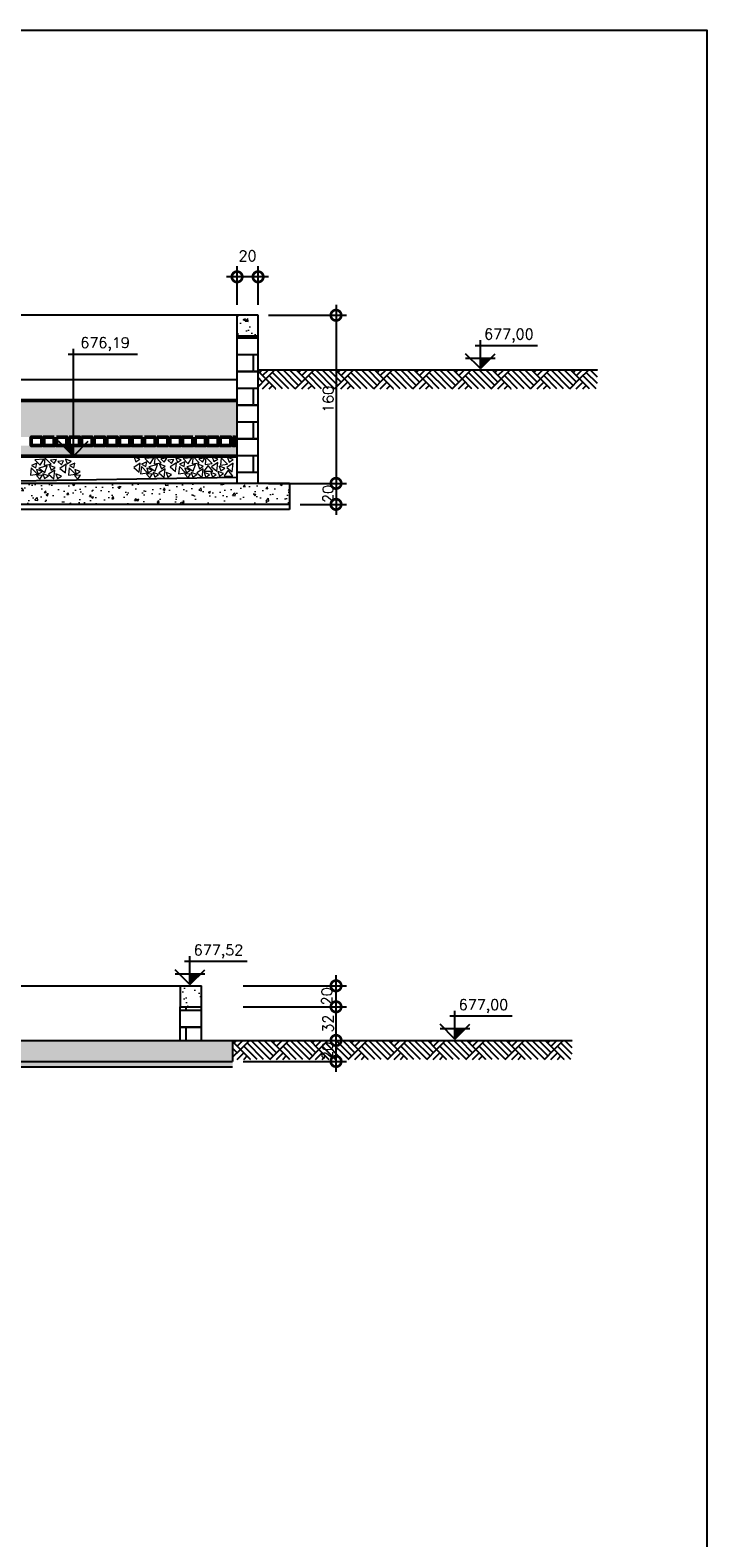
# Model space of a CAD drawing. Header units: millimetres. Extents: x 6229 to 11806, y 4271 to 11505.
# Tile 14 of 25: x 10331 to 10975, y 5706 to 7141. Entities that reach past the tile are written whole.
import ezdxf

# ---------------------------------------------------------------- set-up
doc = ezdxf.new("R2010")
doc.units = ezdxf.units.MM
doc.header["$LTSCALE"] = 8
doc.header["$MEASUREMENT"] = 0
doc.layers.get('Defpoints').update_dxf_attribs({"color": 200})
for name, color, linetype in [('-AREIA', 2, 'Continuous'), ('-HACHURA', 7, 'Continuous'), ('-LODO', 254, 'Continuous'), ('CARIMBO', 7, 'Continuous'), ('COTAS', 16, 'Continuous'), ('DIM', 7, 'Continuous'), ('ELEVAÇÃO', 2, 'Continuous'), ('ESTRUTURA', 6, 'Continuous'), ('NA', 130, 'Continuous'), ('TERRENO', 1, 'Continuous'), ('TEXTO', 2, 'Continuous')]:
    doc.layers.add(name, color=color, linetype=linetype)
for name, color, linetype, lineweight in [('-TIJOLO', 9, 'Continuous', 9), ('CONCRETO', 3, 'Continuous', 9), ('PAREDE4', 3, 'Continuous', 50)]:
    doc.layers.add(name, color=color, linetype=linetype, lineweight=lineweight)
doc.styles.add('ROMANS', font='ROMANS.shx')
doc.dimstyles.new('DIM50', dxfattribs={"dimscale": 0, "dimtxt": 10, "dimasz": 20, "dimexe": 10, "dimexo": 10, "dimgap": 2.5, "dimtad": 1, "dimdec": 0, "dimtxsty": 'ROMANS', "dimblk": 'ARCHTICK', "dimblk1": 'DOTSMALL', "dimblk2": 'DOTSMALL', "dimsah": 1, "dimcen": 2.5, "dimdle": 10, "dimclrd": 7, "dimclre": 7, "dimclrt": 2, "dimazin": 0, "dimtfac": 1, "dimtdec": 0, "dimtmove": 2, "dimatfit": 3, "dimldrblk": 'ARCHTICK', "dimfxl": 0, "dimarcsym": 0})
pattern_1 = [(50, (631.413, -1240.964), (21.517805, -1.882564), [2.25, -24.75]), (355, (631.413, -1240.964), (-4.16254, 22.565764), [1.8, -19.8]), (100.4514, (633.206, -1241.121), (17.35528, 20.683186), [1.912206, -21.034263]), (46.1842, (631.413, -1234.964), (32.01723, -4.96557), [3.375, -37.125]), (96.6356, (634.08, -1235.378), (28.03988, 29.223536), [2.86831, -31.55139]), (351.1842, (631.413, -1234.964), (28.03986, 29.22356), [2.7, -29.7]), (21, (634.413, -1236.464), (17.907212, -12.078567), [2.25, -24.75]), (326, (634.413, -1236.464), (7.29946, 21.7545), [1.8, -19.8]), (71.4514, (635.905, -1237.47), (25.20668, 9.675915), [1.912206, -21.034263]), (37.5, (631.413, -1240.9644), (0.3647957, 9.9868156), [0, -19.56, 0, -20.1, 0, -19.875]), (7.5, (631.413, -1240.964), (7.892086, 11.832351), [0, -11.46, 0, -19.11, 0, -7.575]), (327.5, (624.723, -1240.9644), (16.014673, -0.676646), [0, -7.5, 0, -23.4, 0, -31.05]), (317.5, (621.723, -1240.964), (17.495585, 3.00315), [0, -9.75, 0, -15.54, 0, -22.05])]
pattern_2 = [(50, (577.26, -1736.82), (21.517805, -1.882564), [2.25, -24.75]), (355, (577.26, -1736.82), (-4.16254, 22.565764), [1.8, -19.8]), (100.4514, (579.053, -1736.976), (17.35528, 20.683186), [1.912206, -21.034263]), (46.1842, (577.26, -1730.82), (32.01723, -4.96557), [3.375, -37.125]), (96.6356, (579.928, -1731.233), (28.03988, 29.223536), [2.86831, -31.55139]), (351.1842, (577.26, -1730.82), (28.03986, 29.22356), [2.7, -29.7]), (21, (580.26, -1732.32), (17.907212, -12.078567), [2.25, -24.75]), (326, (580.26, -1732.32), (7.29946, 21.7545), [1.8, -19.8]), (71.4514, (581.752, -1733.326), (25.20668, 9.675915), [1.912206, -21.034263]), (37.5, (577.26, -1736.8196), (0.3647957, 9.9868156), [0, -19.56, 0, -20.1, 0, -19.875]), (7.5, (577.26, -1736.82), (7.892086, 11.832351), [0, -11.46, 0, -19.11, 0, -7.575]), (327.5, (570.57, -1736.8196), (16.014673, -0.676646), [0, -7.5, 0, -23.4, 0, -31.05]), (317.5, (567.57, -1736.82), (17.495585, 3.00315), [0, -9.75, 0, -15.54, 0, -22.05])]

# ---------------------------------------------------------------- blocks, each defined once
blk = doc.blocks.new('_DOTSMALL')
at = {"color": 0, "linetype": 'ByBlock', "const_width": 0.5}
blk.add_lwpolyline([(-0.0625, 0, 1), (0.0625, 0, 1)], format="xyb", close=True, dxfattribs=at)
blk = doc.blocks.new('*D83')
at = {"layer": 'Defpoints', "color": 0}
for p in [(10548.1, 6869.8), (10548.1, 6709.8), (10622.3, 6709.8)]:
    blk.add_point(p, dxfattribs=at)
at = {"layer": 'DIM', "color": 7, "lineweight": -2}
for p, q in [((10622.3, 6879.8), (10622.3, 6699.8)), ((10558.1, 6869.8), (10632.3, 6869.8)), ((10558.1, 6709.8), (10632.3, 6709.8))]:
    blk.add_line(p, q, dxfattribs=at)
at = {"layer": 'DIM', "color": 7, "lineweight": -2, "xscale": 20, "yscale": 20, "zscale": 20}
for p, rotation in [((10622.3, 6869.8), 90), ((10622.3, 6709.8), 270)]:
    blk.add_blockref('_DOTSMALL', p, dxfattribs=dict(at, rotation=rotation))
at = {"layer": 'DIM', "color": 2, "insert": (10614.8, 6789.8), "char_height": 10, "attachment_point": 5, "rotation": 90, "style": 'ROMANS'}
blk.add_mtext('160', dxfattribs=at)
blk = doc.blocks.new('_ArchTick')
at = {"layer": 'COTAS', "color": 0, "const_width": 0.15}
blk.add_lwpolyline([(-0.5, -0.5), (0.5, 0.5)], dxfattribs=at)
blk = doc.blocks.new('*D84')
at = {"layer": 'Defpoints', "color": 0}
for p in [(10548.1, 6709.8), (10578.1, 6689.8), (10622.3, 6689.8)]:
    blk.add_point(p, dxfattribs=at)
at = {"layer": 'DIM', "color": 7, "lineweight": -2}
for p, q in [((10622.3, 6719.8), (10622.3, 6679.8)), ((10558.1, 6709.8), (10632.3, 6709.8)), ((10588.1, 6689.8), (10632.3, 6689.8))]:
    blk.add_line(p, q, dxfattribs=at)
at = {"layer": 'DIM', "color": 7, "lineweight": -2, "xscale": 20, "yscale": 20, "zscale": 20}
for p, rotation in [((10622.3, 6709.8), 90), ((10622.3, 6689.8), 270)]:
    blk.add_blockref('_DOTSMALL', p, dxfattribs=dict(at, rotation=rotation))
at = {"layer": 'DIM', "color": 2, "insert": (10614.7, 6699.8), "char_height": 10, "attachment_point": 5, "rotation": 90, "style": 'ROMANS'}
blk.add_mtext('20', dxfattribs=at)
blk = doc.blocks.new('*D104')
at = {"layer": 'Defpoints', "color": 0}
for p in [(10523.9, 6211.6), (10622.3, 6211.6), (10523.9, 6179.6)]:
    blk.add_point(p, dxfattribs=at)
at = {"layer": 'DIM', "color": 7, "lineweight": -2}
for p, q in [((10622.3, 6169.6), (10622.3, 6221.6)), ((10533.9, 6211.6), (10632.3, 6211.6)), ((10533.9, 6179.6), (10632.3, 6179.6))]:
    blk.add_line(p, q, dxfattribs=at)
at = {"layer": 'DIM', "color": 7, "lineweight": -2, "xscale": 20, "yscale": 20, "zscale": 20}
for p, rotation in [((10622.3, 6211.6), 90), ((10622.3, 6179.6), 270)]:
    blk.add_blockref('_DOTSMALL', p, dxfattribs=dict(at, rotation=rotation))
at = {"layer": 'DIM', "color": 2, "insert": (10614.8, 6195.6), "char_height": 10, "attachment_point": 5, "rotation": 90, "style": 'ROMANS'}
blk.add_mtext('32', dxfattribs=at)
blk = doc.blocks.new('*D105')
at = {"layer": 'Defpoints', "color": 0}
for p in [(10523.9, 6231.6), (10622.3, 6231.6), (10523.9, 6211.6)]:
    blk.add_point(p, dxfattribs=at)
at = {"layer": 'DIM', "color": 7, "lineweight": -2}
for p, q in [((10533.9, 6231.6), (10632.3, 6231.6)), ((10622.3, 6201.6), (10622.3, 6241.6)), ((10533.9, 6211.6), (10632.3, 6211.6))]:
    blk.add_line(p, q, dxfattribs=at)
at = {"layer": 'DIM', "color": 7, "lineweight": -2, "xscale": 20, "yscale": 20, "zscale": 20}
for p, rotation in [((10622.3, 6231.6), 90), ((10622.3, 6211.6), 270)]:
    blk.add_blockref('_DOTSMALL', p, dxfattribs=dict(at, rotation=rotation))
at = {"layer": 'DIM', "color": 2, "insert": (10613.6, 6221.6), "char_height": 10, "attachment_point": 5, "rotation": 90, "style": 'ROMANS'}
blk.add_mtext('20', dxfattribs=at)
blk = doc.blocks.new('*D106')
at = {"layer": 'Defpoints', "color": 0}
for p in [(10523.9, 6179.6), (10622.3, 6179.6), (10523.9, 6159.6)]:
    blk.add_point(p, dxfattribs=at)
at = {"layer": 'DIM', "color": 7, "lineweight": -2}
for p, q in [((10622.3, 6149.6), (10622.3, 6189.6)), ((10533.9, 6179.6), (10632.3, 6179.6)), ((10533.9, 6159.6), (10632.3, 6159.6))]:
    blk.add_line(p, q, dxfattribs=at)
at = {"layer": 'DIM', "color": 7, "lineweight": -2, "xscale": 20, "yscale": 20, "zscale": 20}
for p, rotation in [((10622.3, 6179.6), 90), ((10622.3, 6159.6), 270)]:
    blk.add_blockref('_DOTSMALL', p, dxfattribs=dict(at, rotation=rotation))
at = {"layer": 'DIM', "color": 2, "insert": (10614.2, 6169.6), "char_height": 10, "attachment_point": 5, "rotation": 90, "style": 'ROMANS'}
blk.add_mtext('20', dxfattribs=at)
blk = doc.blocks.new('*D124')
at = {"layer": 'Defpoints', "color": 0}
for p in [(10528.1, 6906.4), (10528.1, 6869.8), (10548.1, 6869.8)]:
    blk.add_point(p, dxfattribs=at)
at = {"layer": 'DIM', "color": 7, "lineweight": -2}
for p, q in [((10558.1, 6906.4), (10518.1, 6906.4)), ((10528.1, 6879.8), (10528.1, 6916.4)), ((10548.1, 6879.8), (10548.1, 6916.4))]:
    blk.add_line(p, q, dxfattribs=at)
at = {"layer": 'DIM', "color": 7, "lineweight": -2, "xscale": 20, "yscale": 20, "zscale": 20, "rotation": 180}
blk.add_blockref('_DOTSMALL', (10528.1, 6906.4), dxfattribs=at)
at = {"layer": 'DIM', "color": 7, "lineweight": -2, "xscale": 20, "yscale": 20, "zscale": 20}
blk.add_blockref('_DOTSMALL', (10548.1, 6906.4), dxfattribs=at)
at = {"layer": 'DIM', "color": 2, "insert": (10538.1, 6926.4), "char_height": 10, "attachment_point": 5, "style": 'ROMANS'}
blk.add_mtext('20', dxfattribs=at)

msp = doc.modelspace()

# ---------------------------------------------------------------- hatches: boundary and pattern name
at = {"layer": '-AREIA'}
h = msp.add_hatch(dxfattribs=at)
h.set_pattern_fill('AR-SAND', color=256, scale=5, style=0)
h.set_pattern_definition([(37.5, (2941.413, -1240.9644), (-0.314967, 9.634119), [0, -7.6, 0, -8.5, 0, -8.125]), (7.5, (2941.413, -1240.964), (8.848884, 14.11073), [0, -4.1, 0, -6.85, 0, -2.625]), (327.5, (2935.263, -1240.964), (15.570709, 0.028295), [0, -2.5, 0, -9, 0, -11.75]), (317.5, (2935.263, -1240.964), (15.030633, 4.388378), [0, -1.25, 0, -5.9, 0, -6.75])])
h.paths.add_polyline_path([(10528.1, 6753.8), (10526.1, 6753.8), (10526.1, 6745.8), (10524.1, 6745.8), (10524.1, 6753.8), (10522.1, 6753.8), (10522.1, 6745.8), (10512.1, 6745.8), (10512.1, 6753.8), (10510.1, 6753.8), (10510.1, 6745.8), (10500.1, 6745.8), (10500.1, 6753.8), (10498.1, 6753.8), (10498.1, 6745.8), (10488.1, 6745.8), (10488.1, 6753.8), (10486.1, 6753.8), (10486.1, 6745.8), (10476.1, 6745.8), (10476.1, 6753.8), (10474.1, 6753.8), (10474.1, 6745.8), (10464.1, 6745.8), (10464.1, 6753.8), (10462.1, 6753.8), (10462.1, 6745.8), (10452.1, 6745.8), (10452.1, 6753.8), (10450.1, 6753.8), (10450.1, 6745.8), (10440.1, 6745.8), (10440.1, 6753.8), (10438.1, 6753.8), (10438.1, 6745.8), (10428.1, 6745.8), (10428.1, 6753.8), (10426.1, 6753.8), (10426.1, 6745.8), (10416.1, 6745.8), (10416.1, 6753.8), (10414.1, 6753.8), (10414.1, 6745.8), (10404.1, 6745.8), (10404.1, 6753.8), (10402.1, 6753.8), (10402.1, 6745.8), (10392.1, 6745.8), (10392.1, 6753.8), (10390.1, 6753.8), (10390.1, 6745.8), (10380.1, 6745.8), (10380.1, 6753.8), (10378.1, 6753.8), (10378.1, 6745.8), (10368.1, 6745.8), (10368.1, 6753.8), (10366.1, 6753.8), (10366.1, 6745.8), (10356.1, 6745.8), (10356.1, 6753.8), (10354.1, 6753.8), (10354.1, 6745.8), (10344.1, 6745.8), (10344.1, 6753.8), (10342.1, 6753.8), (10342.1, 6745.8), (10332.1, 6745.8), (10332.1, 6753.8), (10330.1, 6753.8), (10330.1, 6745.8), (10320.1, 6745.8), (10320.1, 6753.8), (10318.1, 6753.8), (10318.1, 6745.8), (10308.1, 6745.8), (10308.1, 6753.8), (10306.1, 6753.8), (10306.1, 6745.8), (10296.1, 6745.8), (10296.1, 6753.8), (10294.1, 6753.8), (10294.1, 6745.8), (10284.1, 6745.8), (10284.1, 6753.8), (10282.1, 6753.8), (10282.1, 6745.8), (10272.1, 6745.8), (10272.1, 6753.8), (10270.1, 6753.8), (10270.1, 6745.8), (10260.1, 6745.8), (10260.1, 6753.8), (10258.1, 6753.8), (10258.1, 6745.8), (10248.1, 6745.8), (10248.1, 6753.8), (10246.1, 6753.8), (10246.1, 6745.8), (10236.1, 6745.8), (10236.1, 6753.8), (10234.1, 6753.8), (10234.1, 6745.8), (10224.1, 6745.8), (10224.1, 6753.8), (10222.1, 6753.8), (10222.1, 6745.8), (10212.1, 6745.8), (10212.1, 6753.8), (10210.1, 6753.8), (10210.1, 6745.8), (10200.1, 6745.8), (10200.1, 6753.8), (10198.1, 6753.8), (10198.1, 6745.8), (10188.1, 6745.8), (10188.1, 6753.8), (10186.1, 6753.8), (10186.1, 6745.8), (10176.1, 6745.8), (10176.1, 6753.8), (10174.1, 6753.8), (10174.1, 6745.8), (10164.1, 6745.8), (10164.1, 6753.8), (10162.1, 6753.8), (10162.1, 6745.8), (10152.1, 6745.8), (10152.1, 6753.8), (10150.1, 6753.8), (10150.1, 6745.8), (10140.1, 6745.8), (10140.1, 6753.8), (10138.1, 6753.8), (10138.1, 6745.8), (10128.1, 6745.8), (10128.1, 6753.8), (10126.1, 6753.8), (10126.1, 6745.8), (10116.1, 6745.8), (10116.1, 6753.8), (10114.1, 6753.8), (10114.1, 6745.8), (10104.1, 6745.8), (10104.1, 6753.8), (10102.1, 6753.8), (10102.1, 6745.8), (10092.1, 6745.8), (10092.1, 6753.8), (10090.1, 6753.8), (10090.1, 6745.8), (10080.1, 6745.8), (10080.1, 6753.8), (10078.1, 6753.8), (10078.1, 6745.8), (10068.1, 6745.8), (10068.1, 6753.8), (10066.1, 6753.8), (10066.1, 6745.8), (10056.1, 6745.8), (10056.1, 6753.8), (10054.1, 6753.8), (10054.1, 6745.8), (10044.1, 6745.8), (10044.1, 6753.8), (10042.1, 6753.8), (10042.1, 6745.8), (10032.1, 6745.8), (10032.1, 6753.8), (10030.1, 6753.8), (10030.1, 6745.8), (10020.1, 6745.8), (10020.1, 6753.8), (10018.1, 6753.8), (10018.1, 6745.8), (10008.1, 6745.8), (10008.1, 6753.8), (10006.1, 6753.8), (10006.1, 6745.8), (9996.1, 6745.8), (9996.1, 6753.8), (9994.1, 6753.8), (9994.1, 6745.8), (9984.1, 6745.8), (9984.1, 6753.8), (9982.1, 6753.8), (9982.1, 6745.8), (9972.1, 6745.8), (9972.1, 6753.8), (9970.1, 6753.8), (9970.1, 6745.8), (9960.1, 6745.8), (9960.1, 6753.8), (9958.1, 6753.8), (9958.1, 6745.8), (9948.1, 6745.8), (9948.1, 6753.8), (9946.1, 6753.8), (9946.1, 6745.8), (9936.1, 6745.8), (9936.1, 6753.8), (9934.1, 6753.8), (9934.1, 6745.8), (9924.1, 6745.8), (9924.1, 6753.8), (9922.1, 6753.8), (9922.1, 6745.8), (9912.1, 6745.8), (9912.1, 6753.8), (9910.1, 6753.8), (9910.1, 6745.8), (9900.1, 6745.8), (9900.1, 6753.8), (9898.1, 6753.8), (9898.1, 6745.8), (9888.1, 6745.8), (9888.1, 6753.8), (9886.1, 6753.8), (9886.1, 6745.8), (9876.1, 6745.8), (9876.1, 6753.8), (9874.1, 6753.8), (9874.1, 6745.8), (9864.1, 6745.8), (9864.1, 6753.8), (9862.1, 6753.8), (9862.1, 6745.8), (9852.1, 6745.8), (9852.1, 6753.8), (9850.1, 6753.8), (9850.1, 6745.8), (9840.1, 6745.8), (9840.1, 6753.8), (9838.1, 6753.8), (9838.1, 6745.8), (9828.1, 6745.8), (9828.1, 6753.8), (9826.1, 6753.8), (9826.1, 6745.8), (9816.1, 6745.8), (9816.1, 6753.8), (9814.1, 6753.8), (9814.1, 6745.8), (9804.1, 6745.8), (9804.1, 6753.8), (9802.1, 6753.8), (9802.1, 6745.8), (9792.1, 6745.8), (9792.1, 6753.8), (9790.1, 6753.8), (9790.1, 6745.8), (9780.1, 6745.8), (9780.1, 6753.8), (9778.1, 6753.8), (9778.1, 6735.8), (10528.1, 6735.8)])
at = {"layer": '-LODO'}
msp.add_hatch(color=256, dxfattribs=at).paths.add_polyline_path([(9778.1, 6788.8), (9778.1, 6753.8), (10528.1, 6753.8), (10528.1, 6788.8)])
at = {"layer": '-TIJOLO'}
h = msp.add_hatch(dxfattribs=at)
h.set_pattern_fill('AR-B816C', color=256, scale=2, style=0)
h.paths.add_polyline_path([(10528.1, 6709.8), (10548.1, 6709.8), (10548.1, 6849.8), (10528.1, 6849.8)])
h = msp.add_hatch(dxfattribs=at)
h.set_pattern_fill('AR-B816C', color=256, scale=2, style=0)
h.paths.add_polyline_path([(10473.9, 6179.6), (10493.9, 6179.6), (10493.9, 6211.6), (10473.9, 6211.6)])
at = {"layer": 'CONCRETO'}
h = msp.add_hatch(dxfattribs=at)
h.set_pattern_fill('AR-CONC', color=256, scale=3, style=0)
h.set_pattern_definition(pattern_1)
h.paths.add_polyline_path([(10548.1, 6849.8), (10548.1, 6869.8), (10528.1, 6869.8), (10528.1, 6849.8)])
h = msp.add_hatch(dxfattribs=at)
h.set_pattern_fill('AR-CONC', color=256, scale=3, style=0)
h.set_pattern_definition(pattern_1)
h.paths.add_polyline_path([(10578.1, 6689.8), (10578.1, 6709.8), (10168.1, 6709.8), (10168.1, 6684.8), (10153.1, 6684.8), (10153.1, 6664.8), (10188.1, 6664.8), (10188.1, 6689.8)])
h = msp.add_hatch(dxfattribs=at)
h.set_pattern_fill('AR-CONC', color=256, scale=3, style=0)
h.set_pattern_definition(pattern_2)
h.paths.add_polyline_path([(10473.9, 6231.6), (10473.9, 6211.6), (10493.9, 6211.6), (10493.9, 6231.6)])
h = msp.add_hatch(dxfattribs=at)
h.set_pattern_fill('AR-CONC', color=256, scale=3, style=0)
h.set_pattern_definition(pattern_2)
h.paths.add_polyline_path([(10523.9, 6179.6), (10523.9, 6159.6), (9118.9, 6159.6), (9118.9, 6179.6)])
h = msp.add_hatch(dxfattribs=at)
h.set_pattern_fill('AR-CONC', scale=3, style=0)
h.set_pattern_definition(pattern_2)
h.paths.add_polyline_path([(10523.9, 6159.6), (9903.9, 6159.6), (9903.9, 6154.6), (10523.9, 6154.6)])
at = {"layer": 'ELEVAÇÃO'}
for points in [[(10759.7, 6829.1), (10769.8, 6829.1), (10759.7, 6819)], [(10372.4, 6745.9), (10362.2, 6745.9), (10372.4, 6735.8)], [(10483.2, 6242.9), (10493.4, 6242.9), (10483.2, 6232.8)], [(10735.5, 6191), (10745.7, 6191), (10735.5, 6180.8)]]:
    msp.add_hatch(color=256, dxfattribs=at).paths.add_polyline_path(points)
at = {"layer": 'TERRENO'}
h = msp.add_hatch(dxfattribs=at)
h.set_pattern_fill('AR-PARQ1', scale=2.2, angle=45, style=0)
h.set_pattern_definition([(135, (-8130.75, 70.188), (-37.335238, 4e-15), [26.4, -26.4]), (135, (-8127.638, 73.3), (-37.335238, 4e-15), [26.4, -26.4]), (135, (-8124.526, 76.41), (-37.335238, 4e-15), [26.4, -26.4]), (135, (-8121.415, 79.522), (-37.335238, 4e-15), [26.4, -26.4]), (135, (-8118.304, 82.633), (-37.335238, 4e-15), [26.4, -26.4]), (135, (-8115.193, 85.745), (-37.335238, 4e-15), [26.4, -26.4]), (135, (-8112.08, 88.856), (-37.335238, 4e-15), [26.4, -26.4]), (45, (-8149.417, 88.856), (37.335238, -4e-15), [26.4, -26.4]), (45, (-8152.528, 91.967), (37.335238, -4e-15), [26.4, -26.4]), (45, (-8155.64, 95.078), (37.335238, -4e-15), [26.4, -26.4]), (45, (-8158.75, 98.19), (37.335238, -4e-15), [26.4, -26.4]), (45, (-8161.862, 101.3), (37.335238, -4e-15), [26.4, -26.4]), (45, (-8164.973, 104.412), (37.335238, -4e-15), [26.4, -26.4]), (45, (-8168.084, 107.523), (37.335238, -4e-15), [26.4, -26.4])])
h.paths.add_polyline_path([(10676.4, 6817.8), (10676.4, 6817.8), (10676.4, 6817.8), (10548.1, 6817.8), (10548.1, 6799.8), (10871.2, 6799.8), (10871.2, 6817.8)])
h = msp.add_hatch(dxfattribs=at)
h.set_pattern_fill('AR-PARQ1', scale=2.2, angle=45, style=0)
h.set_pattern_definition([(135, (-8154.902, -567.974), (-37.335238, 4e-15), [26.4, -26.4]), (135, (-8151.79, -564.863), (-37.335238, 4e-15), [26.4, -26.4]), (135, (-8148.68, -561.752), (-37.335238, 4e-15), [26.4, -26.4]), (135, (-8145.568, -558.64), (-37.335238, 4e-15), [26.4, -26.4]), (135, (-8142.457, -555.53), (-37.335238, 4e-15), [26.4, -26.4]), (135, (-8139.345, -552.418), (-37.335238, 4e-15), [26.4, -26.4]), (135, (-8136.234, -549.306), (-37.335238, 4e-15), [26.4, -26.4]), (45, (-8173.57, -549.306), (37.335238, -4e-15), [26.4, -26.4]), (45, (-8176.68, -546.195), (37.335238, -4e-15), [26.4, -26.4]), (45, (-8179.792, -543.084), (37.335238, -4e-15), [26.4, -26.4]), (45, (-8182.903, -539.973), (37.335238, -4e-15), [26.4, -26.4]), (45, (-8186.014, -536.861), (37.335238, -4e-15), [26.4, -26.4]), (45, (-8189.126, -533.75), (37.335238, -4e-15), [26.4, -26.4]), (45, (-8192.237, -530.64), (37.335238, -4e-15), [26.4, -26.4])])
h.paths.add_polyline_path([(10652.2, 6179.6), (10652.2, 6179.6), (10652.2, 6179.6), (10523.9, 6179.6), (10523.9, 6161.6), (10847.1, 6161.6), (10847.1, 6179.6)])

# ---------------------------------------------------------------- linework, layer by layer
at = {"layer": '-HACHURA'}
msp.add_line((10168.1, 6709.8), (10528.1, 6715.8), dxfattribs=at)
at = {"layer": 'CARIMBO', "color": 9}
msp.add_lwpolyline([(6945.3, 4271.2), (6945.3, 7141.2), (10975.3, 7141.2), (10975.3, 4973.1), (10100.3, 4973.1), (10100.3, 4271.2)], close=True, dxfattribs=at)
at = {"layer": 'CONCRETO', "color": 7}
for points in [[(10344, 6732.9), (10335.6, 6732.2), (10340.6, 6727.1)], [(10351, 6728.1), (10345.2, 6734.2), (10344.4, 6727.1)], [(10356.2, 6732.6), (10350.6, 6732), (10354, 6728.7)], [(10363, 6731.3), (10357.4, 6730.7), (10360.8, 6727.4)], [(10370.1, 6730.9), (10364.9, 6732.9), (10366.4, 6728.4)], [(10435.4, 6732.7), (10430.2, 6734.7), (10431.7, 6730.2)], [(10442.2, 6730.4), (10437.1, 6728.1), (10441.4, 6726)], [(10448.8, 6734.1), (10440.4, 6733.5), (10445.4, 6728.4)], [(10455.9, 6729.4), (10450.1, 6735.5), (10449.2, 6728.4)], [(10461.1, 6733.9), (10455.5, 6733.3), (10458.8, 6729.9)], [(10467.8, 6732.6), (10462.2, 6732), (10465.6, 6728.6)], [(10475, 6732.2), (10469.7, 6734.2), (10471.3, 6729.7)], [(10478.5, 6730.4), (10473.3, 6728), (10477.6, 6726)], [(10485.1, 6734.1), (10476.7, 6733.5), (10481.6, 6728.3)], [(10492.1, 6729.4), (10486.3, 6735.5), (10485.4, 6728.3)], [(10497.3, 6733.8), (10491.7, 6733.3), (10495.1, 6729.9)], [(10504.3, 6728.7), (10498.4, 6734.8), (10497.6, 6727.7)], [(10509.7, 6733), (10504.5, 6735), (10506, 6730.5)], [(10518.9, 6728.1), (10513.1, 6734.1), (10512.2, 6727)], [(10524.3, 6732.4), (10519.1, 6734.4), (10520.6, 6729.9)], [(10338, 6718.7), (10332.2, 6724.7), (10331.4, 6717.6)], [(10337.4, 6729.1), (10332.3, 6726.8), (10336.5, 6724.7)], [(10342.8, 6717.6), (10337.2, 6717.4), (10340.3, 6713.9)], [(10342.5, 6721.1), (10337.3, 6723.1), (10338.8, 6718.6)], [(10347.4, 6726.5), (10339.3, 6724.2), (10345.2, 6720.1)], [(10348.6, 6717), (10343.3, 6719), (10344.9, 6714.5)], [(10353.8, 6714.1), (10354.7, 6722.5), (10348.7, 6718.5)], [(10354.8, 6724.9), (10349.6, 6726.9), (10351.1, 6722.4)], [(10361, 6716.8), (10355.7, 6718.8), (10357.2, 6714.3)], [(10364.7, 6719.7), (10365.5, 6728.1), (10359.5, 6724.1)], [(10374.3, 6718.6), (10368.4, 6724.7), (10367.6, 6717.6)], [(10373.6, 6729.1), (10368.5, 6726.8), (10372.8, 6724.7)], [(10379, 6717.6), (10373.4, 6717.4), (10376.6, 6713.8)], [(10378.7, 6721.1), (10373.5, 6723.1), (10375, 6718.6)], [(10434.9, 6720.6), (10435.7, 6729), (10429.7, 6725)], [(10442.9, 6719.9), (10437.1, 6726), (10436.2, 6718.9)], [(10447.6, 6718.9), (10442, 6718.7), (10445.2, 6715.1)], [(10447.4, 6722.4), (10442.1, 6724.4), (10443.6, 6719.9)], [(10452.3, 6727.8), (10444.2, 6725.4), (10450, 6721.4)], [(10453.4, 6718.3), (10448.2, 6720.3), (10449.7, 6715.8)], [(10458.7, 6715.4), (10459.5, 6723.8), (10453.6, 6719.8)], [(10459.7, 6726.2), (10454.4, 6728.2), (10456, 6723.7)], [(10465.8, 6718.1), (10460.5, 6720.1), (10462.1, 6715.6)], [(10469.5, 6721), (10470.3, 6729.4), (10464.4, 6725.4)], [(10479.1, 6719.9), (10473.3, 6726), (10472.4, 6718.9)], [(10483.6, 6722.4), (10478.3, 6724.3), (10479.9, 6719.9)], [(10483.9, 6718.9), (10478.3, 6718.7), (10481.4, 6715.1)], [(10488.5, 6727.7), (10480.4, 6725.4), (10486.3, 6721.4)], [(10489.7, 6718.3), (10484.4, 6720.2), (10485.9, 6715.7)], [(10494.9, 6715.4), (10495.7, 6723.8), (10489.8, 6719.8)], [(10495.9, 6726.2), (10490.7, 6728.1), (10492.2, 6723.6)], [(10496.6, 6721.4), (10505, 6721.3), (10500.5, 6726.9)], [(10502, 6718.1), (10496.8, 6720), (10498.3, 6715.5)], [(10508.3, 6718.3), (10503.1, 6720.2), (10504.6, 6715.8)], [(10508.9, 6721.3), (10509.7, 6729.7), (10503.8, 6725.7)], [(10515.1, 6719.1), (10509.8, 6721.1), (10511.3, 6716.6)], [(10516.5, 6724.2), (10511.2, 6726.2), (10512.7, 6721.7)], [(10515.7, 6716.9), (10524.2, 6716.8), (10519.7, 6722.4)], [(10523.5, 6720.7), (10524.3, 6729), (10518.4, 6725)]]:
    msp.add_lwpolyline(points, close=True, dxfattribs=at)
at = {"layer": 'ELEVAÇÃO', "color": 3, "linetype": 'Continuous'}
for p, q in [((10759.7, 6819), (10759.7, 6846.1)), ((10367.4, 6832.9), (10433.4, 6832.9)), ((10372.4, 6735.8), (10372.4, 6837.9)), ((10759.7, 6819), (10745.6, 6833.1)), ((10754.7, 6841.1), (10814, 6841.1)), ((10759.7, 6819), (10773.8, 6833.1)), ((10745.6, 6829.1), (10773.8, 6829.1)), ((10372.4, 6735.8), (10358.2, 6749.9)), ((10386.5, 6745.9), (10358.2, 6745.9)), ((10372.4, 6735.8), (10386.5, 6749.9)), ((10483.2, 6232.8), (10483.2, 6259.9)), ((10483.2, 6232.8), (10469.1, 6246.9)), ((10469.1, 6242.9), (10497.4, 6242.9)), ((10478.2, 6254.9), (10537.6, 6254.9)), ((10483.2, 6232.8), (10497.4, 6246.9)), ((10730.5, 6202.9), (10789.9, 6202.9)), ((10735.5, 6180.8), (10735.5, 6207.9)), ((10735.5, 6180.8), (10721.4, 6195)), ((10721.4, 6191), (10749.7, 6191)), ((10735.5, 6180.8), (10749.7, 6195))]:
    msp.add_line(p, q, dxfattribs=at)
at = {"layer": 'ESTRUTURA', "color": 2}
for p, q in [((10528.1, 6869.8), (9778.1, 6869.8)), ((10113.9, 6231.6), (10473.9, 6231.6))]:
    msp.add_line(p, q, dxfattribs=at)
at = {"layer": 'ESTRUTURA'}
for p, q in [((10528.1, 6709.8), (10528.1, 6869.8)), ((10548.1, 6869.8), (10528.1, 6869.8)), ((10548.1, 6709.8), (10548.1, 6869.8)), ((10548.1, 6849.8), (10528.1, 6849.8)), ((10578.1, 6709.8), (10168.1, 6709.8)), ((10578.1, 6709.8), (10578.1, 6689.8)), ((10578.1, 6689.8), (10188.1, 6689.8)), ((10473.9, 6231.6), (10493.9, 6231.6)), ((10473.9, 6231.6), (10473.9, 6211.6)), ((10493.9, 6231.6), (10493.9, 6211.6)), ((10473.9, 6179.6), (10473.9, 6211.6)), ((10473.9, 6211.6), (10493.9, 6211.6)), ((10493.9, 6211.6), (10493.9, 6179.6)), ((7713.9, 6179.6), (10523.9, 6179.6)), ((10523.9, 6179.6), (10523.9, 6159.6)), ((7713.9, 6159.6), (10523.9, 6159.6))]:
    msp.add_line(p, q, dxfattribs=at)
at = {"layer": 'ESTRUTURA', "color": 4}
for p, q in [((10578.1, 6689.8), (10578.1, 6684.8)), ((10578.1, 6684.8), (10188.1, 6684.8)), ((7713.9, 6154.6), (10523.9, 6154.6))]:
    msp.add_line(p, q, dxfattribs=at)
at = {"layer": 'NA'}
msp.add_line((9778.1, 6808.8), (10528.1, 6808.8), dxfattribs=at)
at = {"layer": 'PAREDE4'}
msp.add_line((9778.1, 6788.8), (10528.1, 6788.8), dxfattribs=at)
at = {"layer": 'PAREDE4', "color": 7}
msp.add_line((10528.1, 6735.8), (9778.1, 6735.8), dxfattribs=at)
at = {"layer": 'PAREDE4'}
for points in [[(10342.1, 6753.8), (10332.1, 6753.8), (10332.1, 6745.8), (10342.1, 6745.8), (10342.1, 6753.8)], [(10354.1, 6753.8), (10344.1, 6753.8), (10344.1, 6745.8), (10354.1, 6745.8), (10354.1, 6753.8)], [(10356.1, 6753.8), (10356.1, 6745.8), (10366.1, 6745.8), (10366.1, 6753.8), (10356.1, 6753.8)], [(10368.1, 6753.8), (10368.1, 6745.8), (10378.1, 6745.8), (10378.1, 6753.8), (10368.1, 6753.8)], [(10380.1, 6753.8), (10380.1, 6745.8), (10390.1, 6745.8), (10390.1, 6753.8), (10380.1, 6753.8)], [(10392.1, 6753.8), (10392.1, 6745.8), (10402.1, 6745.8), (10402.1, 6753.8), (10392.1, 6753.8)], [(10404.1, 6753.8), (10404.1, 6745.8), (10414.1, 6745.8), (10414.1, 6753.8), (10404.1, 6753.8)], [(10416.1, 6753.8), (10416.1, 6745.8), (10426.1, 6745.8), (10426.1, 6753.8), (10416.1, 6753.8)], [(10438.1, 6753.8), (10428.1, 6753.8), (10428.1, 6745.8), (10438.1, 6745.8), (10438.1, 6753.8)], [(10440.1, 6753.8), (10440.1, 6745.8), (10450.1, 6745.8), (10450.1, 6753.8), (10440.1, 6753.8)], [(10452.1, 6753.8), (10452.1, 6745.8), (10462.1, 6745.8), (10462.1, 6753.8), (10452.1, 6753.8)], [(10464.1, 6753.8), (10464.1, 6745.8), (10474.1, 6745.8), (10474.1, 6753.8), (10464.1, 6753.8)], [(10486.1, 6753.8), (10476.1, 6753.8), (10476.1, 6745.8), (10486.1, 6745.8), (10486.1, 6753.8)], [(10488.1, 6753.8), (10488.1, 6745.8), (10498.1, 6745.8), (10498.1, 6753.8), (10488.1, 6753.8)], [(10500.1, 6753.8), (10500.1, 6745.8), (10510.1, 6745.8), (10510.1, 6753.8), (10500.1, 6753.8)], [(10512.1, 6753.8), (10512.1, 6745.8), (10522.1, 6745.8), (10522.1, 6753.8), (10512.1, 6753.8)], [(10524.1, 6753.8), (10524.1, 6745.8), (10526.1, 6745.8), (10526.1, 6753.8), (10524.1, 6753.8)]]:
    msp.add_lwpolyline(points, dxfattribs=at)
at = {"layer": 'TERRENO'}
for p, q in [((10548.1, 6817.8), (10871.2, 6817.8)), ((10523.9, 6179.6), (10847.1, 6179.6))]:
    msp.add_line(p, q, dxfattribs=at)

# ---------------------------------------------------------------- texts
at = {"layer": 'TEXTO', "style": 'ROMANS'}
msp.add_text('676,19', height=10, dxfattribs=at).set_placement((10378.9, 6838.7))
for s, p in [('677,00', (10763.3, 6846.9)), ('677,52', (10486.8, 6260.7)), ('677,00', (10739.1, 6208.7))]:
    msp.add_text(s, height=10, rotation=360, dxfattribs=at).set_placement(p)

# ---------------------------------------------------------------- dimensions: what is measured, and where the dimension line sits
at = {"layer": 'DIM'}
dim = msp.add_linear_dim(base=(10528.1, 6906.4), p1=(10548.1, 6869.8), p2=(10528.1, 6869.8), dimstyle='DIM50', override={"dimscale": 1}, dxfattribs=at)
dim.commit()
dim.dimension.update_dxf_attribs({"geometry": '*D124', "text_midpoint": (10538.1, 6926.4)})
for base, p1, p2, picture, middle in [((10622.3, 6709.8), (10548.1, 6869.8), (10548.1, 6709.8), '*D83', (10614.8, 6789.8)), ((10622.3, 6211.6), (10523.9, 6179.6), (10523.9, 6211.6), '*D104', (10614.8, 6195.6))]:
    dim = msp.add_linear_dim(base=base, p1=p1, p2=p2, angle=90, dimstyle='DIM50', override={"dimscale": 1}, dxfattribs=at)
    dim.commit()
    dim.dimension.update_dxf_attribs({"geometry": picture, "text_midpoint": middle})
for base, p1, p2, picture, middle in [((10622.3, 6689.8), (10548.1, 6709.8), (10578.1, 6689.8), '*D84', (10614.7, 6699.8)), ((10622.3, 6231.6), (10523.9, 6211.6), (10523.9, 6231.6), '*D105', (10613.6, 6221.6)), ((10622.3, 6179.6), (10523.9, 6159.6), (10523.9, 6179.6), '*D106', (10614.2, 6169.6))]:
    dim = msp.add_linear_dim(base=base, p1=p1, p2=p2, angle=90, dimstyle='DIM50', override={"dimscale": 1}, dxfattribs=at)
    dim.commit()
    dim.dimension.update_dxf_attribs({"geometry": picture, "text_midpoint": middle, "dimtype": 160})

doc.saveas('drawing.dxf')
